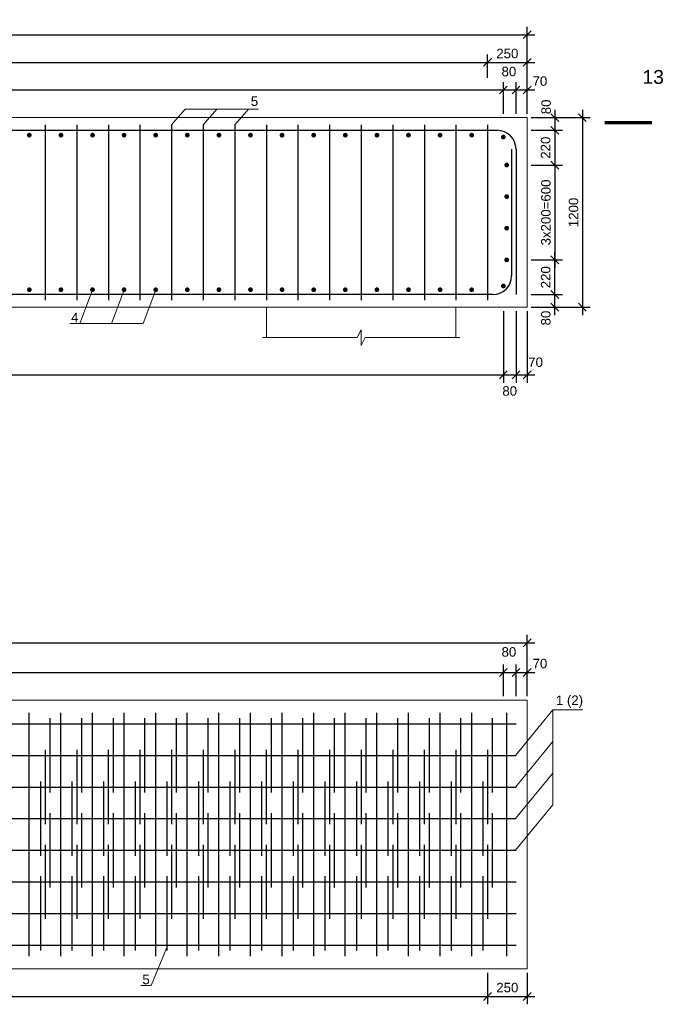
# Model space of a CAD drawing. Extents: x 1458 to 5663, y 832 to 1370.
# Tile 32 of 48: x 2969 to 3132, y 1066 to 1315. Entities that reach past the tile are written whole.
import ezdxf
from ezdxf.enums import TextEntityAlignment as Align

# ---------------------------------------------------------------- set-up
doc = ezdxf.new("R2010")
doc.units = 0
doc.layers.get('0').update_dxf_attribs({"linetype": 'CONTINUOUS'})
doc.layers.get('Defpoints').update_dxf_attribs({"linetype": 'CONTINUOUS'})
for name, color, linetype, lineweight in [('0.09mm', 2, 'CONTINUOUS', 9), ('0.13mm', 140, 'CONTINUOUS', 13), ('0.25mm', 1, 'CONTINUOUS', 25)]:
    doc.layers.add(name, color=color, linetype=linetype, lineweight=lineweight)
doc.styles.add('ARIAL', font='arial.ttf')
doc.dimstyles.new('MD_e25', dxfattribs={"dimtxt": 2.4, "dimasz": 2, "dimexe": 2, "dimexo": 1, "dimgap": 1, "dimtad": 1, "dimdec": 4, "dimlfac": 25, "dimdsep": 46, "dimtxsty": 'ARIAL', "dimblk1": 'OBLIQUE', "dimblk2": 'OBLIQUE', "dimsah": 1, "dimcen": -2.5, "dimdle": 2, "dimadec": 0, "dimazin": 0, "dimtfac": 1, "dimtdec": 4, "dimtmove": 2, "dimatfit": 3, "dimldrblk": 'OBLIQUE', "dimfxl": 1, "dimtolj": 1, "dimtzin": 0, "dimarcsym": 0})

# ---------------------------------------------------------------- blocks, each defined once
blk = doc.blocks.new('_OBLIQUE')
at = {"color": 0, "linetype": 'ByBlock'}
blk.add_line((-0.5, -0.5), (0.5, 0.5), dxfattribs=at)
blk = doc.blocks.new('*D359')
at = {"layer": '0.09mm', "color": 0, "lineweight": -2, "transparency": 16777216}
for p, q in [((3104.65, 1292.03), (3104.65, 1284.83)), ((3098.65, 1290.03), (3106.65, 1290.03)), ((3098.65, 1286.83), (3106.65, 1286.83))]:
    blk.add_line(p, q, dxfattribs=at)
at = {"layer": 'Defpoints', "color": 0, "transparency": 16777216}
for p in [(3097.65, 1290.03), (3097.65, 1286.83), (3104.65, 1286.83)]:
    blk.add_point(p, dxfattribs=at)
at = {"layer": '0.09mm', "color": 0, "lineweight": -2, "transparency": 16777216, "xscale": 2, "yscale": 2, "zscale": 2}
for p, rotation in [((3104.65, 1290.03), 90), ((3104.65, 1286.83), 270)]:
    blk.add_blockref('_OBLIQUE', p, dxfattribs=dict(at, rotation=rotation))
at = {"layer": '0.09mm', "color": 0, "transparency": 16777216, "insert": (3102.48, 1292.75), "char_height": 2.4, "attachment_point": 5, "rotation": 90, "style": 'ARIAL'}
blk.add_mtext('\\A1;80', dxfattribs=at)
blk = doc.blocks.new('*D360')
at = {"layer": '0.09mm', "color": 0, "lineweight": -2, "transparency": 16777216}
for p, q in [((3104.65, 1240.03), (3104.65, 1247.23)), ((3098.65, 1245.23), (3106.65, 1245.23)), ((3098.65, 1242.03), (3106.65, 1242.03))]:
    blk.add_line(p, q, dxfattribs=at)
at = {"layer": 'Defpoints', "color": 0, "transparency": 16777216}
for p in [(3097.65, 1245.23), (3104.65, 1245.23), (3097.65, 1242.03)]:
    blk.add_point(p, dxfattribs=at)
at = {"layer": '0.09mm', "color": 0, "lineweight": -2, "transparency": 16777216, "xscale": 2, "yscale": 2, "zscale": 2}
for p, rotation in [((3104.65, 1245.23), 90), ((3104.65, 1242.03), 270)]:
    blk.add_blockref('_OBLIQUE', p, dxfattribs=dict(at, rotation=rotation))
at = {"layer": '0.09mm', "color": 0, "transparency": 16777216, "insert": (3102.4, 1239.3), "char_height": 2.4, "attachment_point": 5, "rotation": 90, "style": 'ARIAL'}
blk.add_mtext('\\A1;80', dxfattribs=at)
blk = doc.blocks.new('*D361')
at = {"layer": '0.09mm', "color": 0, "lineweight": -2, "transparency": 16777216}
for p, q in [((3104.65, 1288.83), (3104.65, 1276.03)), ((3098.65, 1286.83), (3106.65, 1286.83)), ((3098.65, 1278.03), (3106.65, 1278.03))]:
    blk.add_line(p, q, dxfattribs=at)
at = {"layer": 'Defpoints', "color": 0, "transparency": 16777216}
for p in [(3097.65, 1286.83), (3097.65, 1278.03), (3104.65, 1278.03)]:
    blk.add_point(p, dxfattribs=at)
at = {"layer": '0.09mm', "color": 0, "lineweight": -2, "transparency": 16777216, "xscale": 2, "yscale": 2, "zscale": 2}
for p, rotation in [((3104.65, 1286.83), 90), ((3104.65, 1278.03), 270)]:
    blk.add_blockref('_OBLIQUE', p, dxfattribs=dict(at, rotation=rotation))
at = {"layer": '0.09mm', "color": 0, "transparency": 16777216, "insert": (3102.35, 1282.43), "char_height": 2.4, "attachment_point": 5, "rotation": 90, "style": 'ARIAL'}
blk.add_mtext('\\A1;220', dxfattribs=at)
blk = doc.blocks.new('*D362')
at = {"layer": '0.09mm', "color": 0, "lineweight": -2, "transparency": 16777216}
for p, q in [((3104.65, 1280.03), (3104.65, 1252.03)), ((3098.65, 1278.03), (3106.65, 1278.03)), ((3098.65, 1254.03), (3106.65, 1254.03))]:
    blk.add_line(p, q, dxfattribs=at)
at = {"layer": 'Defpoints', "color": 0, "transparency": 16777216}
for p in [(3097.65, 1278.03), (3097.65, 1254.03), (3104.65, 1254.03)]:
    blk.add_point(p, dxfattribs=at)
at = {"layer": '0.09mm', "color": 0, "lineweight": -2, "transparency": 16777216, "xscale": 2, "yscale": 2, "zscale": 2}
for p, rotation in [((3104.65, 1278.03), 90), ((3104.65, 1254.03), 270)]:
    blk.add_blockref('_OBLIQUE', p, dxfattribs=dict(at, rotation=rotation))
at = {"layer": '0.09mm', "color": 0, "transparency": 16777216, "insert": (3102.42, 1266.03), "char_height": 2.4, "attachment_point": 5, "rotation": 90, "style": 'ARIAL'}
blk.add_mtext('\\A1;3x200=600', dxfattribs=at)
blk = doc.blocks.new('*D363')
at = {"layer": '0.09mm', "color": 0, "lineweight": -2, "transparency": 16777216}
for p, q in [((3111.65, 1292.03), (3111.65, 1240.03)), ((3098.65, 1290.03), (3113.65, 1290.03)), ((3098.65, 1242.03), (3113.65, 1242.03))]:
    blk.add_line(p, q, dxfattribs=at)
at = {"layer": 'Defpoints', "color": 0, "transparency": 16777216}
for p in [(3097.65, 1290.03), (3097.65, 1242.03), (3111.65, 1242.03)]:
    blk.add_point(p, dxfattribs=at)
at = {"layer": '0.09mm', "color": 0, "lineweight": -2, "transparency": 16777216, "xscale": 2, "yscale": 2, "zscale": 2}
for p, rotation in [((3111.65, 1290.03), 90), ((3111.65, 1242.03), 270)]:
    blk.add_blockref('_OBLIQUE', p, dxfattribs=dict(at, rotation=rotation))
at = {"layer": '0.09mm', "color": 0, "transparency": 16777216, "insert": (3109.42, 1266.03), "char_height": 2.4, "attachment_point": 5, "rotation": 90, "style": 'ARIAL'}
blk.add_mtext('\\A1;1200', dxfattribs=at)
blk = doc.blocks.new('*D364')
at = {"layer": '0.09mm', "color": 0, "lineweight": -2, "transparency": 16777216}
for p, q in [((3098.65, 1254.03), (3106.65, 1254.03)), ((3104.65, 1243.23), (3104.65, 1256.03)), ((3098.65, 1245.23), (3106.65, 1245.23))]:
    blk.add_line(p, q, dxfattribs=at)
at = {"layer": 'Defpoints', "color": 0, "transparency": 16777216}
for p in [(3097.65, 1254.03), (3104.65, 1254.03), (3097.65, 1245.23)]:
    blk.add_point(p, dxfattribs=at)
at = {"layer": '0.09mm', "color": 0, "lineweight": -2, "transparency": 16777216, "xscale": 2, "yscale": 2, "zscale": 2}
for p, rotation in [((3104.65, 1254.03), 90), ((3104.65, 1245.23), 270)]:
    blk.add_blockref('_OBLIQUE', p, dxfattribs=dict(at, rotation=rotation))
at = {"layer": '0.09mm', "color": 0, "transparency": 16777216, "insert": (3102.37, 1249.63), "char_height": 2.4, "attachment_point": 5, "rotation": 90, "style": 'ARIAL'}
blk.add_mtext('\\A1;220', dxfattribs=at)
blk = doc.blocks.new('*D367')
at = {"layer": '0.09mm', "color": 0, "lineweight": -2, "transparency": 16777216}
for p, q in [((2659.65, 1291.03), (2659.65, 1299.03)), ((3091.65, 1291.03), (3091.65, 1299.03)), ((2657.65, 1297.03), (3093.65, 1297.03))]:
    blk.add_line(p, q, dxfattribs=at)
at = {"layer": 'Defpoints', "color": 0, "transparency": 16777216}
for p in [(3091.65, 1297.03), (2659.65, 1290.03), (3091.65, 1290.03)]:
    blk.add_point(p, dxfattribs=at)
at = {"layer": '0.09mm', "color": 0, "lineweight": -2, "transparency": 16777216, "xscale": 2, "yscale": 2, "zscale": 2, "rotation": 180}
blk.add_blockref('_OBLIQUE', (2659.65, 1297.03), dxfattribs=at)
at = {"layer": '0.09mm', "color": 0, "lineweight": -2, "transparency": 16777216, "xscale": 2, "yscale": 2, "zscale": 2}
blk.add_blockref('_OBLIQUE', (3091.65, 1297.03), dxfattribs=at)
at = {"layer": '0.09mm', "color": 0, "transparency": 16777216, "insert": (2875.65, 1299.25), "char_height": 2.4, "attachment_point": 5, "style": 'ARIAL'}
blk.add_mtext('\\A1;54x200=10800', dxfattribs=at)
blk = doc.blocks.new('*D368')
at = {"layer": '0.09mm', "color": 0, "lineweight": -2, "transparency": 16777216}
for p, q in [((3091.65, 1291.03), (3091.65, 1299.03)), ((3094.85, 1291.03), (3094.85, 1299.03)), ((3089.65, 1297.03), (3096.85, 1297.03))]:
    blk.add_line(p, q, dxfattribs=at)
at = {"layer": 'Defpoints', "color": 0, "transparency": 16777216}
for p in [(3094.85, 1297.03), (3091.65, 1290.03), (3094.85, 1290.03)]:
    blk.add_point(p, dxfattribs=at)
at = {"layer": '0.09mm', "color": 0, "lineweight": -2, "transparency": 16777216, "xscale": 2, "yscale": 2, "zscale": 2, "rotation": 180}
blk.add_blockref('_OBLIQUE', (3091.65, 1297.03), dxfattribs=at)
at = {"layer": '0.09mm', "color": 0, "lineweight": -2, "transparency": 16777216, "xscale": 2, "yscale": 2, "zscale": 2}
blk.add_blockref('_OBLIQUE', (3094.85, 1297.03), dxfattribs=at)
at = {"layer": '0.09mm', "color": 0, "transparency": 16777216, "insert": (3093.05, 1301.7), "char_height": 2.4, "attachment_point": 5, "style": 'ARIAL'}
blk.add_mtext('\\A1;80', dxfattribs=at)
blk = doc.blocks.new('*D369')
at = {"layer": '0.09mm', "color": 0, "lineweight": -2, "transparency": 16777216}
for p, q in [((3094.85, 1291.03), (3094.85, 1299.03)), ((3097.65, 1291.03), (3097.65, 1299.03)), ((3092.85, 1297.03), (3099.65, 1297.03))]:
    blk.add_line(p, q, dxfattribs=at)
at = {"layer": 'Defpoints', "color": 0, "transparency": 16777216}
for p in [(3097.65, 1297.03), (3094.85, 1290.03), (3097.65, 1290.03)]:
    blk.add_point(p, dxfattribs=at)
at = {"layer": '0.09mm', "color": 0, "lineweight": -2, "transparency": 16777216, "xscale": 2, "yscale": 2, "zscale": 2, "rotation": 180}
blk.add_blockref('_OBLIQUE', (3094.85, 1297.03), dxfattribs=at)
at = {"layer": '0.09mm', "color": 0, "lineweight": -2, "transparency": 16777216, "xscale": 2, "yscale": 2, "zscale": 2}
blk.add_blockref('_OBLIQUE', (3097.65, 1297.03), dxfattribs=at)
at = {"layer": '0.09mm', "color": 0, "transparency": 16777216, "insert": (3100.9, 1299.27), "char_height": 2.4, "attachment_point": 5, "style": 'ARIAL'}
blk.add_mtext('\\A1;70', dxfattribs=at)
blk = doc.blocks.new('*D370')
at = {"layer": '0.09mm', "color": 0, "lineweight": -2, "transparency": 16777216}
for p, q in [((2653.65, 1291.03), (2653.65, 1313.03)), ((3097.65, 1291.03), (3097.65, 1313.03)), ((2651.65, 1311.03), (3099.65, 1311.03))]:
    blk.add_line(p, q, dxfattribs=at)
at = {"layer": 'Defpoints', "color": 0, "transparency": 16777216}
for p in [(3097.65, 1311.03), (2653.65, 1290.03), (3097.65, 1290.03)]:
    blk.add_point(p, dxfattribs=at)
at = {"layer": '0.09mm', "color": 0, "lineweight": -2, "transparency": 16777216, "xscale": 2, "yscale": 2, "zscale": 2, "rotation": 180}
blk.add_blockref('_OBLIQUE', (2653.65, 1311.03), dxfattribs=at)
at = {"layer": '0.09mm', "color": 0, "lineweight": -2, "transparency": 16777216, "xscale": 2, "yscale": 2, "zscale": 2}
blk.add_blockref('_OBLIQUE', (3097.65, 1311.03), dxfattribs=at)
at = {"layer": '0.09mm', "color": 0, "transparency": 16777216, "insert": (2875.65, 1313.25), "char_height": 2.4, "attachment_point": 5, "style": 'ARIAL'}
blk.add_mtext('\\A1;11100', dxfattribs=at)
blk = doc.blocks.new('*D372')
at = {"layer": '0.09mm', "color": 0, "lineweight": -2, "transparency": 16777216}
for p, q in [((2661.65, 1304.03), (3089.65, 1304.03)), ((2663.65, 1300.14), (2663.65, 1306.03)), ((3087.65, 1300.14), (3087.65, 1306.03))]:
    blk.add_line(p, q, dxfattribs=at)
at = {"layer": 'Defpoints', "color": 0, "transparency": 16777216}
for p in [(3087.65, 1304.03), (2663.65, 1299.14), (3087.65, 1299.14)]:
    blk.add_point(p, dxfattribs=at)
at = {"layer": '0.09mm', "color": 0, "lineweight": -2, "transparency": 16777216, "xscale": 2, "yscale": 2, "zscale": 2, "rotation": 180}
blk.add_blockref('_OBLIQUE', (2663.65, 1304.03), dxfattribs=at)
at = {"layer": '0.09mm', "color": 0, "lineweight": -2, "transparency": 16777216, "xscale": 2, "yscale": 2, "zscale": 2}
blk.add_blockref('_OBLIQUE', (3087.65, 1304.03), dxfattribs=at)
at = {"layer": '0.09mm', "color": 0, "transparency": 16777216, "insert": (2875.65, 1306.25), "char_height": 2.4, "attachment_point": 5, "style": 'ARIAL'}
blk.add_mtext('\\A1;53x200=10600', dxfattribs=at)
blk = doc.blocks.new('*D373')
at = {"layer": '0.09mm', "color": 0, "lineweight": -2, "transparency": 16777216}
for p, q in [((3085.65, 1304.03), (3099.65, 1304.03)), ((3087.65, 1300.14), (3087.65, 1306.03)), ((3097.65, 1298.03), (3097.65, 1306.03))]:
    blk.add_line(p, q, dxfattribs=at)
at = {"layer": 'Defpoints', "color": 0, "transparency": 16777216}
for p in [(3097.65, 1304.03), (3087.65, 1299.14), (3097.65, 1297.03)]:
    blk.add_point(p, dxfattribs=at)
at = {"layer": '0.09mm', "color": 0, "lineweight": -2, "transparency": 16777216, "xscale": 2, "yscale": 2, "zscale": 2, "rotation": 180}
blk.add_blockref('_OBLIQUE', (3087.65, 1304.03), dxfattribs=at)
at = {"layer": '0.09mm', "color": 0, "lineweight": -2, "transparency": 16777216, "xscale": 2, "yscale": 2, "zscale": 2}
blk.add_blockref('_OBLIQUE', (3097.65, 1304.03), dxfattribs=at)
at = {"layer": '0.09mm', "color": 0, "transparency": 16777216, "insert": (3092.65, 1306.25), "char_height": 2.4, "attachment_point": 5, "style": 'ARIAL'}
blk.add_mtext('\\A1;250', dxfattribs=at)
blk = doc.blocks.new('*D356')
at = {"layer": '0.09mm', "color": 0, "lineweight": -2, "transparency": 16777216}
for p, q in [((2659.65, 1241.03), (2659.65, 1222.9)), ((3091.65, 1241.03), (3091.65, 1222.9)), ((2657.65, 1224.9), (3093.65, 1224.9))]:
    blk.add_line(p, q, dxfattribs=at)
at = {"layer": 'Defpoints', "color": 0, "transparency": 16777216}
for p in [(2659.65, 1242.03), (3091.65, 1242.03), (3091.65, 1224.9)]:
    blk.add_point(p, dxfattribs=at)
at = {"layer": '0.09mm', "color": 0, "lineweight": -2, "transparency": 16777216, "xscale": 2, "yscale": 2, "zscale": 2, "rotation": 180}
blk.add_blockref('_OBLIQUE', (2659.65, 1224.9), dxfattribs=at)
at = {"layer": '0.09mm', "color": 0, "lineweight": -2, "transparency": 16777216, "xscale": 2, "yscale": 2, "zscale": 2}
blk.add_blockref('_OBLIQUE', (3091.65, 1224.9), dxfattribs=at)
at = {"layer": '0.09mm', "color": 0, "transparency": 16777216, "insert": (2875.65, 1227.13), "char_height": 2.4, "attachment_point": 5, "style": 'ARIAL'}
blk.add_mtext('\\A1;54x200=10800', dxfattribs=at)
blk = doc.blocks.new('*D357')
at = {"layer": '0.09mm', "color": 0, "lineweight": -2, "transparency": 16777216}
for p, q in [((3091.65, 1241.03), (3091.65, 1222.9)), ((3094.85, 1241.03), (3094.85, 1222.9)), ((3089.65, 1224.9), (3096.85, 1224.9))]:
    blk.add_line(p, q, dxfattribs=at)
at = {"layer": 'Defpoints', "color": 0, "transparency": 16777216}
for p in [(3091.65, 1242.03), (3094.85, 1242.03), (3094.85, 1224.9)]:
    blk.add_point(p, dxfattribs=at)
at = {"layer": '0.09mm', "color": 0, "lineweight": -2, "transparency": 16777216, "xscale": 2, "yscale": 2, "zscale": 2, "rotation": 180}
blk.add_blockref('_OBLIQUE', (3091.65, 1224.9), dxfattribs=at)
at = {"layer": '0.09mm', "color": 0, "lineweight": -2, "transparency": 16777216, "xscale": 2, "yscale": 2, "zscale": 2}
blk.add_blockref('_OBLIQUE', (3094.85, 1224.9), dxfattribs=at)
at = {"layer": '0.09mm', "color": 0, "transparency": 16777216, "insert": (3093.25, 1220.82), "char_height": 2.4, "attachment_point": 5, "style": 'ARIAL'}
blk.add_mtext('\\A1;80', dxfattribs=at)
blk = doc.blocks.new('*D358')
at = {"layer": '0.09mm', "color": 0, "lineweight": -2, "transparency": 16777216}
for p, q in [((3094.85, 1241.03), (3094.85, 1222.9)), ((3097.65, 1241.03), (3097.65, 1222.9)), ((3092.85, 1224.9), (3099.65, 1224.9))]:
    blk.add_line(p, q, dxfattribs=at)
at = {"layer": 'Defpoints', "color": 0, "transparency": 16777216}
for p in [(3094.85, 1242.03), (3097.65, 1242.03), (3097.65, 1224.9)]:
    blk.add_point(p, dxfattribs=at)
at = {"layer": '0.09mm', "color": 0, "lineweight": -2, "transparency": 16777216, "xscale": 2, "yscale": 2, "zscale": 2, "rotation": 180}
blk.add_blockref('_OBLIQUE', (3094.85, 1224.9), dxfattribs=at)
at = {"layer": '0.09mm', "color": 0, "lineweight": -2, "transparency": 16777216, "xscale": 2, "yscale": 2, "zscale": 2}
blk.add_blockref('_OBLIQUE', (3097.65, 1224.9), dxfattribs=at)
at = {"layer": '0.09mm', "color": 0, "transparency": 16777216, "insert": (3099.8, 1228.09), "char_height": 2.4, "attachment_point": 5, "style": 'ARIAL'}
blk.add_mtext('\\A1;70', dxfattribs=at)
blk = doc.blocks.new('*D347')
at = {"layer": '0.09mm', "color": 0, "lineweight": -2, "transparency": 16777216}
for p, q in [((2657.65, 1149.57), (3093.65, 1149.57)), ((2659.65, 1143.57), (2659.65, 1151.57)), ((3091.65, 1143.57), (3091.65, 1151.57))]:
    blk.add_line(p, q, dxfattribs=at)
at = {"layer": 'Defpoints', "color": 0, "transparency": 16777216}
for p in [(3091.65, 1149.57), (2659.65, 1142.57), (3091.65, 1142.57)]:
    blk.add_point(p, dxfattribs=at)
at = {"layer": '0.09mm', "color": 0, "lineweight": -2, "transparency": 16777216, "xscale": 2, "yscale": 2, "zscale": 2, "rotation": 180}
blk.add_blockref('_OBLIQUE', (2659.65, 1149.57), dxfattribs=at)
at = {"layer": '0.09mm', "color": 0, "lineweight": -2, "transparency": 16777216, "xscale": 2, "yscale": 2, "zscale": 2}
blk.add_blockref('_OBLIQUE', (3091.65, 1149.57), dxfattribs=at)
at = {"layer": '0.09mm', "color": 0, "transparency": 16777216, "insert": (2875.65, 1151.79), "char_height": 2.4, "attachment_point": 5, "style": 'ARIAL'}
blk.add_mtext('\\A1;54x200=10800', dxfattribs=at)
blk = doc.blocks.new('*D348')
at = {"layer": '0.09mm', "color": 0, "lineweight": -2, "transparency": 16777216}
for p, q in [((3089.65, 1149.57), (3096.85, 1149.57)), ((3091.65, 1143.57), (3091.65, 1151.57)), ((3094.85, 1143.57), (3094.85, 1151.57))]:
    blk.add_line(p, q, dxfattribs=at)
at = {"layer": 'Defpoints', "color": 0, "transparency": 16777216}
for p in [(3094.85, 1149.57), (3091.65, 1142.57), (3094.85, 1142.57)]:
    blk.add_point(p, dxfattribs=at)
at = {"layer": '0.09mm', "color": 0, "lineweight": -2, "transparency": 16777216, "xscale": 2, "yscale": 2, "zscale": 2, "rotation": 180}
blk.add_blockref('_OBLIQUE', (3091.65, 1149.57), dxfattribs=at)
at = {"layer": '0.09mm', "color": 0, "lineweight": -2, "transparency": 16777216, "xscale": 2, "yscale": 2, "zscale": 2}
blk.add_blockref('_OBLIQUE', (3094.85, 1149.57), dxfattribs=at)
at = {"layer": '0.09mm', "color": 0, "transparency": 16777216, "insert": (3093.05, 1154.76), "char_height": 2.4, "attachment_point": 5, "style": 'ARIAL'}
blk.add_mtext('\\A1;80', dxfattribs=at)
blk = doc.blocks.new('*D349')
at = {"layer": '0.09mm', "color": 0, "lineweight": -2, "transparency": 16777216}
for p, q in [((3092.85, 1149.57), (3099.65, 1149.57)), ((3094.85, 1143.57), (3094.85, 1151.57)), ((3097.65, 1143.57), (3097.65, 1151.57))]:
    blk.add_line(p, q, dxfattribs=at)
at = {"layer": 'Defpoints', "color": 0, "transparency": 16777216}
for p in [(3097.65, 1149.57), (3094.85, 1142.57), (3097.65, 1142.57)]:
    blk.add_point(p, dxfattribs=at)
at = {"layer": '0.09mm', "color": 0, "lineweight": -2, "transparency": 16777216, "xscale": 2, "yscale": 2, "zscale": 2, "rotation": 180}
blk.add_blockref('_OBLIQUE', (3094.85, 1149.57), dxfattribs=at)
at = {"layer": '0.09mm', "color": 0, "lineweight": -2, "transparency": 16777216, "xscale": 2, "yscale": 2, "zscale": 2}
blk.add_blockref('_OBLIQUE', (3097.65, 1149.57), dxfattribs=at)
at = {"layer": '0.09mm', "color": 0, "transparency": 16777216, "insert": (3100.9, 1151.81), "char_height": 2.4, "attachment_point": 5, "style": 'ARIAL'}
blk.add_mtext('\\A1;70', dxfattribs=at)
blk = doc.blocks.new('*D350')
at = {"layer": '0.09mm', "color": 0, "lineweight": -2, "transparency": 16777216}
for p, q in [((2651.65, 1157.07), (3099.65, 1157.07)), ((2653.65, 1143.57), (2653.65, 1159.07)), ((3097.65, 1150.57), (3097.65, 1159.07))]:
    blk.add_line(p, q, dxfattribs=at)
at = {"layer": 'Defpoints', "color": 0, "transparency": 16777216}
for p in [(3097.65, 1157.07), (3097.65, 1149.57), (2653.65, 1142.57)]:
    blk.add_point(p, dxfattribs=at)
at = {"layer": '0.09mm', "color": 0, "lineweight": -2, "transparency": 16777216, "xscale": 2, "yscale": 2, "zscale": 2, "rotation": 180}
blk.add_blockref('_OBLIQUE', (2653.65, 1157.07), dxfattribs=at)
at = {"layer": '0.09mm', "color": 0, "lineweight": -2, "transparency": 16777216, "xscale": 2, "yscale": 2, "zscale": 2}
blk.add_blockref('_OBLIQUE', (3097.65, 1157.07), dxfattribs=at)
at = {"layer": '0.09mm', "color": 0, "transparency": 16777216, "insert": (2875.65, 1159.3), "char_height": 2.4, "attachment_point": 5, "style": 'ARIAL'}
blk.add_mtext('\\A1;11100', dxfattribs=at)
blk = doc.blocks.new('*D352')
at = {"layer": '0.09mm', "color": 0, "lineweight": -2, "transparency": 16777216}
for p, q in [((2663.65, 1073.57), (2663.65, 1065.57)), ((3087.65, 1073.57), (3087.65, 1065.57)), ((2661.65, 1067.57), (3089.65, 1067.57))]:
    blk.add_line(p, q, dxfattribs=at)
at = {"layer": 'Defpoints', "color": 0, "transparency": 16777216}
for p in [(2663.65, 1074.57), (3087.65, 1074.57), (3087.65, 1067.57)]:
    blk.add_point(p, dxfattribs=at)
at = {"layer": '0.09mm', "color": 0, "lineweight": -2, "transparency": 16777216, "xscale": 2, "yscale": 2, "zscale": 2, "rotation": 180}
blk.add_blockref('_OBLIQUE', (2663.65, 1067.57), dxfattribs=at)
at = {"layer": '0.09mm', "color": 0, "lineweight": -2, "transparency": 16777216, "xscale": 2, "yscale": 2, "zscale": 2}
blk.add_blockref('_OBLIQUE', (3087.65, 1067.57), dxfattribs=at)
at = {"layer": '0.09mm', "color": 0, "transparency": 16777216, "insert": (2875.65, 1069.79), "char_height": 2.4, "attachment_point": 5, "style": 'ARIAL'}
blk.add_mtext('\\A1;53x200=10600', dxfattribs=at)
blk = doc.blocks.new('*D353')
at = {"layer": '0.09mm', "color": 0, "lineweight": -2, "transparency": 16777216}
for p, q in [((3087.65, 1073.57), (3087.65, 1065.57)), ((3097.65, 1073.57), (3097.65, 1065.57)), ((3085.65, 1067.57), (3099.65, 1067.57))]:
    blk.add_line(p, q, dxfattribs=at)
at = {"layer": 'Defpoints', "color": 0, "transparency": 16777216}
for p in [(3087.65, 1074.57), (3097.65, 1074.57), (3097.65, 1067.57)]:
    blk.add_point(p, dxfattribs=at)
at = {"layer": '0.09mm', "color": 0, "lineweight": -2, "transparency": 16777216, "xscale": 2, "yscale": 2, "zscale": 2, "rotation": 180}
blk.add_blockref('_OBLIQUE', (3087.65, 1067.57), dxfattribs=at)
at = {"layer": '0.09mm', "color": 0, "lineweight": -2, "transparency": 16777216, "xscale": 2, "yscale": 2, "zscale": 2}
blk.add_blockref('_OBLIQUE', (3097.65, 1067.57), dxfattribs=at)
at = {"layer": '0.09mm', "color": 0, "transparency": 16777216, "insert": (3092.65, 1069.79), "char_height": 2.4, "attachment_point": 5, "style": 'ARIAL'}
blk.add_mtext('\\A1;250', dxfattribs=at)

msp = doc.modelspace()

# ---------------------------------------------------------------- linework, layer by layer
msp.add_lwpolyline([(3125.30749134, 1303.68024944, 0, 0, 0), (3125.30749134, 1294.25201625, 1.6, 0, 0), (3125.30749134, 1288.76618497, 0, 0, 0)], format="xyseb")
at = {"linetype": 'ByBlock', "const_width": 0.8}
msp.add_lwpolyline([(3129.30749134, 1288.76618497), (3117.30749134, 1288.76618497)], dxfattribs=at)
at = {"const_width": 0.6}
for points in [[(2971.927577, 1285.59459157, 1), (2971.327577, 1285.59459157, 1)], [(2979.927577, 1285.59459157, 1), (2979.327577, 1285.59459157, 1)], [(2987.927577, 1285.59459157, 1), (2987.327577, 1285.59459157, 1)], [(2995.927577, 1285.59459157, 1), (2995.327577, 1285.59459157, 1)], [(3003.927577, 1285.59459157, 1), (3003.327577, 1285.59459157, 1)], [(3011.927577, 1285.59459157, 1), (3011.327577, 1285.59459157, 1)], [(3019.927577, 1285.59459157, 1), (3019.327577, 1285.59459157, 1)], [(3027.927577, 1285.59459157, 1), (3027.327577, 1285.59459157, 1)], [(3035.927577, 1285.59459157, 1), (3035.327577, 1285.59459157, 1)], [(3043.927577, 1285.59459157, 1), (3043.327577, 1285.59459157, 1)], [(3051.927577, 1285.59459157, 1), (3051.327577, 1285.59459157, 1)], [(3059.927577, 1285.59459157, 1), (3059.327577, 1285.59459157, 1)], [(3067.927577, 1285.59459157, 1), (3067.327577, 1285.59459157, 1)], [(3075.927577, 1285.59459157, 1), (3075.327577, 1285.59459157, 1)], [(3083.927577, 1285.59459157, 1), (3083.327577, 1285.59459157, 1)], [(3091.94506635, 1285.11767361, 1), (3091.34506635, 1285.11767361, 1)], [(3092.1907556, 1278.02864479, -1), (3092.7907556, 1278.02864479, -1)], [(3092.1907556, 1270.02864479, -1), (3092.7907556, 1270.02864479, -1)], [(3092.1907556, 1262.02864479, -1), (3092.7907556, 1262.02864479, -1)], [(3092.1907556, 1254.02864479, -1), (3092.7907556, 1254.02864479, -1)], [(2971.927577, 1246.462698, 1), (2971.327577, 1246.462698, 1)], [(2979.927577, 1246.462698, 1), (2979.327577, 1246.462698, 1)], [(2987.927577, 1246.462698, 1), (2987.327577, 1246.462698, 1)], [(2995.927577, 1246.462698, 1), (2995.327577, 1246.462698, 1)], [(3003.927577, 1246.462698, 1), (3003.327577, 1246.462698, 1)], [(3011.927577, 1246.462698, 1), (3011.327577, 1246.462698, 1)], [(3019.927577, 1246.462698, 1), (3019.327577, 1246.462698, 1)], [(3027.927577, 1246.462698, 1), (3027.327577, 1246.462698, 1)], [(3035.927577, 1246.462698, 1), (3035.327577, 1246.462698, 1)], [(3043.927577, 1246.462698, 1), (3043.327577, 1246.462698, 1)], [(3051.927577, 1246.462698, 1), (3051.327577, 1246.462698, 1)], [(3059.927577, 1246.462698, 1), (3059.327577, 1246.462698, 1)], [(3067.927577, 1246.462698, 1), (3067.327577, 1246.462698, 1)], [(3075.927577, 1246.462698, 1), (3075.327577, 1246.462698, 1)], [(3083.927577, 1246.462698, 1), (3083.327577, 1246.462698, 1)], [(3091.94646032, 1247.40824944, 1), (3091.34646032, 1247.40824944, 1)]]:
    msp.add_lwpolyline(points, format="xyb", close=True, dxfattribs=at)
at = {"layer": '0.09mm'}
for p, q in [((3030.64506633, 1234.33644143), (3054.64506633, 1234.33644143)), ((3056.64506633, 1234.33644143), (3080.64506633, 1234.33644143))]:
    msp.add_line(p, q, dxfattribs=at)
at = {"layer": '0.09mm', "linetype": 'Continuous'}
for p, q in [((3054.64506633, 1234.33644143), (3055.64506633, 1236.33644143)), ((3055.64506633, 1236.33644143), (3055.64506633, 1232.33644143)), ((3055.64506633, 1232.33644143), (3056.64506633, 1234.33644143))]:
    msp.add_line(p, q, dxfattribs=at)
at = {"layer": '0.09mm'}
for points in [[(3007.64506634, 1288.22864479), (3011.11138446, 1292.20978114)], [(3029.66941382, 1292.20978114), (3011.11138446, 1292.20978114)], [(3015.64506634, 1288.22864479), (3019.11138446, 1292.20978114)], [(3023.64506634, 1288.22864479), (3027.11138446, 1292.20978114)], [(2987.627577, 1246.462698), (2984.42134389, 1237.91041476)], [(2995.627577, 1246.462698), (2992.42134389, 1237.91041476)], [(3003.627577, 1246.462698), (3000.42134389, 1237.91041476)], [(2981.86331454, 1237.91041476), (3000.42134389, 1237.91041476)], [(3094.73020282, 1128.56570842), (3104.16769898, 1140.09852122)], [(3104.16769898, 1116.09852122), (3104.16769898, 1140.09852122)], [(3111.67732443, 1140.09852122), (3104.16769898, 1140.09852122)], [(3094.73020282, 1120.56570842), (3104.16769898, 1132.09852122)], [(3094.73020282, 1112.56570842), (3104.16769898, 1124.09852122)], [(3094.73020282, 1104.56570842), (3104.16769898, 1116.09852122)], [(3006.42757701, 1079.92690386), (3002.45663935, 1070.32619235)], [(2999.89861, 1070.32619235), (3002.45663935, 1070.32619235)]]:
    msp.add_lwpolyline(points, dxfattribs=at)
at = {"layer": '0.13mm'}
msp.add_lwpolyline([(2653.64506633, 1242.02864479), (2653.64506633, 1290.02864479), (3097.64506635, 1290.02864479), (3097.64506635, 1242.02864479)], close=True, dxfattribs=at)
for points in [[(3031.64506633, 1234.33644143), (3031.64506633, 1242.02864479)], [(3079.64506633, 1234.33644143), (3079.64506633, 1242.02864479)], [(2653.64506633, 1142.5657084), (3097.64506645, 1142.56570842)], [(3097.64506642, 1074.56570842), (3097.64506645, 1142.56570842)], [(2653.64506636, 1074.5657084), (3097.64506642, 1074.56570842)]]:
    msp.add_lwpolyline(points, dxfattribs=at)
at = {"layer": '0.25mm'}
for p, q in [((2661.24506633, 1286.82864479), (3090.04506635, 1286.82864479)), ((3093.72506635, 1282.02864479), (3093.72506635, 1250.02864479)), ((3094.84506635, 1282.02864479), (3094.84506635, 1245.22864479)), ((3088.92506635, 1245.22864479), (2662.36506633, 1245.22864479))]:
    msp.add_line(p, q, dxfattribs=at)
for points in [[(2975.64506634, 1288.22864479), (2975.64506634, 1243.82864479)], [(2983.64506634, 1288.22864479), (2983.64506634, 1243.82864479)], [(2991.64506634, 1288.22864479), (2991.64506634, 1243.82864479)], [(2999.64506634, 1288.22864479), (2999.64506634, 1243.82864479)], [(3007.64506634, 1288.22864479), (3007.64506634, 1243.82864479)], [(3015.64506634, 1288.22864479), (3015.64506634, 1243.82864479)], [(3023.64506634, 1288.22864479), (3023.64506634, 1243.82864479)], [(3031.64506634, 1288.22864479), (3031.64506634, 1243.82864479)], [(3039.64506634, 1288.22864479), (3039.64506634, 1243.82864479)], [(3047.64506634, 1288.22864479), (3047.64506634, 1243.82864479)], [(3055.64506634, 1288.22864479), (3055.64506634, 1243.82864479)], [(3063.64506634, 1288.22864479), (3063.64506634, 1243.82864479)], [(3071.64506634, 1288.22864479), (3071.64506634, 1243.82864479)], [(3079.64506634, 1288.22864479), (3079.64506634, 1243.82864479)], [(3087.64506634, 1288.22864479), (3087.64506634, 1243.82864479)], [(2971.62757704, 1077.76570844), (2971.627577, 1139.36570844)], [(2979.62757704, 1077.76570844), (2979.627577, 1139.36570844)], [(2987.62757704, 1077.76570844), (2987.627577, 1139.36570845)], [(2995.62757704, 1077.76570844), (2995.627577, 1139.36570845)], [(3003.62757704, 1077.76570844), (3003.627577, 1139.36570845)], [(3011.62757704, 1077.76570844), (3011.627577, 1139.36570845)], [(3019.62757704, 1077.76570845), (3019.627577, 1139.36570845)], [(3027.62757704, 1077.76570845), (3027.627577, 1139.36570845)], [(3035.62757704, 1077.76570845), (3035.627577, 1139.36570845)], [(3043.62757704, 1077.76570845), (3043.627577, 1139.36570845)], [(3051.62757704, 1077.76570845), (3051.627577, 1139.36570845)], [(3059.62757704, 1077.76570845), (3059.627577, 1139.36570845)], [(3067.62757704, 1077.76570845), (3067.627577, 1139.36570846)], [(3075.62757704, 1077.76570845), (3075.627577, 1139.36570846)], [(3083.62757704, 1077.76570845), (3083.627577, 1139.36570846)], [(3092.49075565, 1077.76570846), (3092.4907556, 1139.36570846)], [(2976.82757701, 1137.9657084), (2976.82757701, 1119.1657084)], [(2984.82757701, 1137.9657084), (2984.82757701, 1119.1657084)], [(2992.82757701, 1137.96570841), (2992.82757701, 1119.16570841)], [(3000.82757701, 1137.96570841), (3000.82757701, 1119.16570841)], [(3008.82757701, 1137.96570841), (3008.82757701, 1119.16570841)], [(3016.82757701, 1137.96570841), (3016.82757701, 1119.16570841)], [(3024.82757701, 1137.96570841), (3024.82757701, 1119.16570841)], [(3032.82757701, 1137.96570841), (3032.82757701, 1119.16570841)], [(3040.82757701, 1137.96570841), (3040.82757701, 1119.16570841)], [(3048.82757701, 1137.96570841), (3048.82757701, 1119.16570841)], [(3056.82757701, 1137.96570841), (3056.82757701, 1119.16570841)], [(3064.82757701, 1137.96570841), (3064.82757701, 1119.16570841)], [(3072.82757701, 1137.96570842), (3072.82757701, 1119.16570842)], [(3080.82757701, 1137.96570842), (3080.82757701, 1119.16570842)], [(3088.82757701, 1137.96570842), (3088.82757701, 1119.16570842)], [(2656.44506633, 1136.5657084), (3094.84506645, 1136.56570842)], [(2975.62757701, 1129.9657084), (2975.62757701, 1111.1657084)], [(2983.62757701, 1129.9657084), (2983.62757701, 1111.1657084)], [(2991.62757701, 1129.96570841), (2991.62757701, 1111.16570841)], [(2999.62757701, 1129.96570841), (2999.62757701, 1111.16570841)], [(3007.62757701, 1129.96570841), (3007.62757701, 1111.16570841)], [(3015.62757701, 1129.96570841), (3015.62757701, 1111.16570841)], [(3023.62757701, 1129.96570841), (3023.62757701, 1111.16570841)], [(3031.62757701, 1129.96570841), (3031.62757701, 1111.16570841)], [(3039.62757701, 1129.96570841), (3039.62757701, 1111.16570841)], [(3047.62757701, 1129.96570841), (3047.62757701, 1111.16570841)], [(3055.62757701, 1129.96570841), (3055.62757701, 1111.16570841)], [(3063.62757701, 1129.96570841), (3063.62757701, 1111.16570841)], [(3071.62757701, 1129.96570842), (3071.62757701, 1111.16570842)], [(3079.62757701, 1129.96570842), (3079.62757701, 1111.16570842)], [(3087.62757701, 1129.96570842), (3087.62757701, 1111.16570842)], [(2656.44506633, 1128.5657084), (3094.84506645, 1128.56570842)], [(2974.42757701, 1121.9657084), (2974.42757701, 1103.1657084)], [(2982.42757701, 1121.9657084), (2982.42757701, 1103.1657084)], [(2990.42757701, 1121.96570841), (2990.42757701, 1103.16570841)], [(2998.42757701, 1121.96570841), (2998.42757701, 1103.16570841)], [(3006.42757701, 1121.96570841), (3006.42757701, 1103.16570841)], [(3014.42757701, 1121.96570841), (3014.42757701, 1103.16570841)], [(3022.42757701, 1121.96570841), (3022.42757701, 1103.16570841)], [(3030.42757701, 1121.96570841), (3030.42757701, 1103.16570841)], [(3038.42757701, 1121.96570841), (3038.42757701, 1103.16570841)], [(3046.42757701, 1121.96570841), (3046.42757701, 1103.16570841)], [(3054.42757701, 1121.96570841), (3054.42757701, 1103.16570841)], [(3062.42757701, 1121.96570841), (3062.42757701, 1103.16570841)], [(3070.42757701, 1121.96570842), (3070.42757701, 1103.16570842)], [(3078.42757701, 1121.96570842), (3078.42757701, 1103.16570842)], [(3086.42757701, 1121.96570842), (3086.42757701, 1103.16570842)], [(2656.44506633, 1120.5657084), (3094.84506645, 1120.56570842)], [(2656.44506633, 1112.5657084), (3094.84506645, 1112.56570842)], [(2976.82757701, 1113.9657084), (2976.82757701, 1095.1657084)], [(2984.82757701, 1113.9657084), (2984.82757701, 1095.1657084)], [(2992.82757701, 1113.96570841), (2992.82757701, 1095.16570841)], [(3000.82757701, 1113.96570841), (3000.82757701, 1095.16570841)], [(3008.82757701, 1113.96570841), (3008.82757701, 1095.16570841)], [(3016.82757701, 1113.96570841), (3016.82757701, 1095.16570841)], [(3024.82757701, 1113.96570841), (3024.82757701, 1095.16570841)], [(3032.82757701, 1113.96570841), (3032.82757701, 1095.16570841)], [(3040.82757701, 1113.96570841), (3040.82757701, 1095.16570841)], [(3048.82757701, 1113.96570841), (3048.82757701, 1095.16570841)], [(3056.82757701, 1113.96570841), (3056.82757701, 1095.16570841)], [(3064.82757701, 1113.96570841), (3064.82757701, 1095.16570841)], [(3072.82757701, 1113.96570842), (3072.82757701, 1095.16570842)], [(3080.82757701, 1113.96570842), (3080.82757701, 1095.16570842)], [(3088.82757701, 1113.96570842), (3088.82757701, 1095.16570842)], [(2656.44506633, 1104.5657084), (3094.84506645, 1104.56570842)], [(2975.62757701, 1105.9657084), (2975.62757701, 1087.1657084)], [(2983.62757701, 1105.9657084), (2983.62757701, 1087.1657084)], [(2991.62757701, 1105.96570841), (2991.62757701, 1087.16570841)], [(2999.62757701, 1105.96570841), (2999.62757701, 1087.16570841)], [(3007.62757701, 1105.96570841), (3007.62757701, 1087.16570841)], [(3015.62757701, 1105.96570841), (3015.62757701, 1087.16570841)], [(3023.62757701, 1105.96570841), (3023.62757701, 1087.16570841)], [(3031.62757701, 1105.96570841), (3031.62757701, 1087.16570841)], [(3039.62757701, 1105.96570841), (3039.62757701, 1087.16570841)], [(3047.62757701, 1105.96570841), (3047.62757701, 1087.16570841)], [(3055.62757701, 1105.96570841), (3055.62757701, 1087.16570841)], [(3063.62757701, 1105.96570841), (3063.62757701, 1087.16570841)], [(3071.62757701, 1105.96570842), (3071.62757701, 1087.16570842)], [(3079.62757701, 1105.96570842), (3079.62757701, 1087.16570842)], [(3087.62757701, 1105.96570842), (3087.62757701, 1087.16570842)], [(2974.42757701, 1097.9657084), (2974.42757701, 1079.1657084)], [(2982.42757701, 1097.9657084), (2982.42757701, 1079.1657084)], [(2990.42757701, 1097.96570841), (2990.42757701, 1079.16570841)], [(2998.42757701, 1097.96570841), (2998.42757701, 1079.16570841)], [(3006.42757701, 1097.96570841), (3006.42757701, 1079.16570841)], [(3014.42757701, 1097.96570841), (3014.42757701, 1079.16570841)], [(3022.42757701, 1097.96570841), (3022.42757701, 1079.16570841)], [(3030.42757701, 1097.96570841), (3030.42757701, 1079.16570841)], [(3038.42757701, 1097.96570841), (3038.42757701, 1079.16570841)], [(3046.42757701, 1097.96570841), (3046.42757701, 1079.16570841)], [(3054.42757701, 1097.96570841), (3054.42757701, 1079.16570841)], [(3062.42757701, 1097.96570841), (3062.42757701, 1079.16570841)], [(3070.42757701, 1097.96570842), (3070.42757701, 1079.16570842)], [(3078.42757701, 1097.96570842), (3078.42757701, 1079.16570842)], [(3086.42757701, 1097.96570842), (3086.42757701, 1079.16570842)], [(2656.44506633, 1096.5657084), (3094.84506645, 1096.56570842)], [(2656.44506633, 1088.5657084), (3094.84506645, 1088.56570842)], [(2656.44506633, 1080.5657084), (3094.84506645, 1080.56570842)]]:
    msp.add_lwpolyline(points, dxfattribs=at)
for centre, start, end in [((3090.04506635, 1282.02864479), 0, 90), ((3088.92506635, 1250.02864479), 270, 0)]:
    msp.add_arc(centre, 4.8, start, end, dxfattribs=at)

# ---------------------------------------------------------------- texts
at = {"style": 'ARIAL'}
msp.add_text('13', height=3.5, dxfattribs=at).set_placement((3126.85450862, 1298.59132536))
for s, p in [('5', (3028.64087663, 1292.99842222)), ('4', (2983.14232921, 1238.23747991)), ('1 (2)', (3108.38441604, 1141.34133812)), ('5', (3001.17762468, 1070.65325749))]:
    msp.add_text(s, height=2.4, dxfattribs=at).set_placement(p, align=Align.CENTER)

# ---------------------------------------------------------------- dimensions: what is measured, and where the dimension line sits
at = {"layer": '0.09mm'}
for base, p1, p2, picture, middle in [((3097.64506635, 1311.02864479), (2653.64506633, 1290.02864479), (3097.64506635, 1290.02864479), '*D370', (2875.64506634, 1313.25401996)), ((3097.64506635, 1304.02864479), (3087.64506634, 1299.13960676), (3097.64506635, 1297.02864479), '*D373', (3092.64506634, 1306.25401996)), ((3097.64506643, 1157.07057081), (2653.64506633, 1142.5657084), (3097.64506643, 1149.56570842), '*D350', (2875.64506638, 1159.29594598)), ((3097.64506645, 1067.56570842), (3087.64506642, 1074.56570842), (3097.64506645, 1074.56570842), '*D353', (3092.64506644, 1069.79108359))]:
    dim = msp.add_linear_dim(base=base, p1=p1, p2=p2, dimstyle='MD_e25', dxfattribs=at)
    dim.commit()
    dim.dimension.update_dxf_attribs({"geometry": picture, "text_midpoint": middle})
for base, p1, p2, text, picture, middle in [((3087.64506634, 1304.02864479), (2663.64506634, 1299.13960676), (3087.64506634, 1299.13960676), '53x200=<>', '*D372', (2875.64506634, 1306.25483851)), ((3091.64506635, 1297.02864479), (2659.64506633, 1290.02864479), (3091.64506635, 1290.02864479), '54x200=<>', '*D367', (2875.64506634, 1299.25401996)), ((3091.64506643, 1224.899886), (2659.64506642, 1242.02864479), (3091.64506643, 1242.02864479), '54x200=<>', '*D356', (2875.64506642, 1227.12526117)), ((3091.64506643, 1149.56570842), (2659.64506633, 1142.5657084), (3091.64506643, 1142.56570842), '54x200=<>', '*D347', (2875.64506638, 1151.79108359)), ((3087.64506642, 1067.56570842), (2663.64506635, 1074.5657084), (3087.64506642, 1074.56570842), '53x200=<>', '*D352', (2875.64506639, 1069.79190214))]:
    dim = msp.add_linear_dim(base=base, p1=p1, p2=p2, text=text, dimstyle='MD_e25', dxfattribs=at)
    dim.commit()
    dim.dimension.update_dxf_attribs({"geometry": picture, "text_midpoint": middle})
for base, p1, p2, picture, middle in [((3094.84506635, 1297.02864479), (3091.64506635, 1290.02864479), (3094.84506635, 1290.02864479), '*D368', (3093.04506635, 1301.69674956)), ((3097.64506635, 1297.02864479), (3094.84506635, 1290.02864479), (3097.64506635, 1290.02864479), '*D369', (3100.89627123, 1299.27068949)), ((3094.84506639, 1224.899886), (3091.64506643, 1242.02864479), (3094.84506639, 1242.02864479), '*D357', (3093.24506641, 1220.82093904)), ((3097.64506643, 1224.899886), (3094.84506639, 1242.02864479), (3097.64506643, 1242.02864479), '*D358', (3099.8042804, 1228.0865689)), ((3094.84506645, 1149.56570842), (3091.64506643, 1142.56570842), (3094.84506645, 1142.56570842), '*D348', (3093.04506643, 1154.76183092)), ((3097.64506643, 1149.56570842), (3094.84506645, 1142.56570842), (3097.64506643, 1142.56570842), '*D349', (3100.89627131, 1151.80775312))]:
    dim = msp.add_linear_dim(base=base, p1=p1, p2=p2, dimstyle='MD_e25', dxfattribs=at)
    dim.commit()
    dim.dimension.update_dxf_attribs({"geometry": picture, "text_midpoint": middle, "dimtype": 160})
for base, p1, p2, angle, picture, middle in [((3104.64506635, 1286.82864479), (3097.64506635, 1290.02864479), (3097.64506635, 1286.82864479), 90, '*D359', (3102.47848418, 1292.75488834)), ((3104.64506639, 1278.02864479), (3097.64506639, 1286.82864479), (3097.64506639, 1278.02864479), 90, '*D361', (3102.35486488, 1282.42864479)), ((3104.64506639, 1254.02864479), (3097.64506638, 1245.22864479), (3097.64506638, 1254.02864479), 90, '*D364', (3102.36575662, 1249.62864479)), ((3104.64506639, 1245.22864479), (3097.64506639, 1242.02864479), (3097.64506638, 1245.22864479), 270, '*D360', (3102.4001887, 1239.30240123))]:
    dim = msp.add_linear_dim(base=base, p1=p1, p2=p2, angle=angle, dimstyle='MD_e25', dxfattribs=at)
    dim.commit()
    dim.dimension.update_dxf_attribs({"geometry": picture, "text_midpoint": middle, "dimtype": 160})
dim = msp.add_linear_dim(base=(3111.64506639, 1242.02864479), p1=(3097.64506639, 1290.02864479), p2=(3097.64506639, 1242.02864479), angle=90, dimstyle='MD_e25', dxfattribs=at)
dim.commit()
dim.dimension.update_dxf_attribs({"geometry": '*D363', "text_midpoint": (3109.41969122, 1266.02864479)})
dim = msp.add_linear_dim(base=(3104.64506639, 1254.02864479), p1=(3097.64506639, 1278.02864479), p2=(3097.64506638, 1254.02864479), angle=90, text='3x200=<>', dimstyle='MD_e25', dxfattribs=at)
dim.commit()
dim.dimension.update_dxf_attribs({"geometry": '*D362', "text_midpoint": (3102.41887266, 1266.02864479)})

doc.saveas('drawing.dxf')
